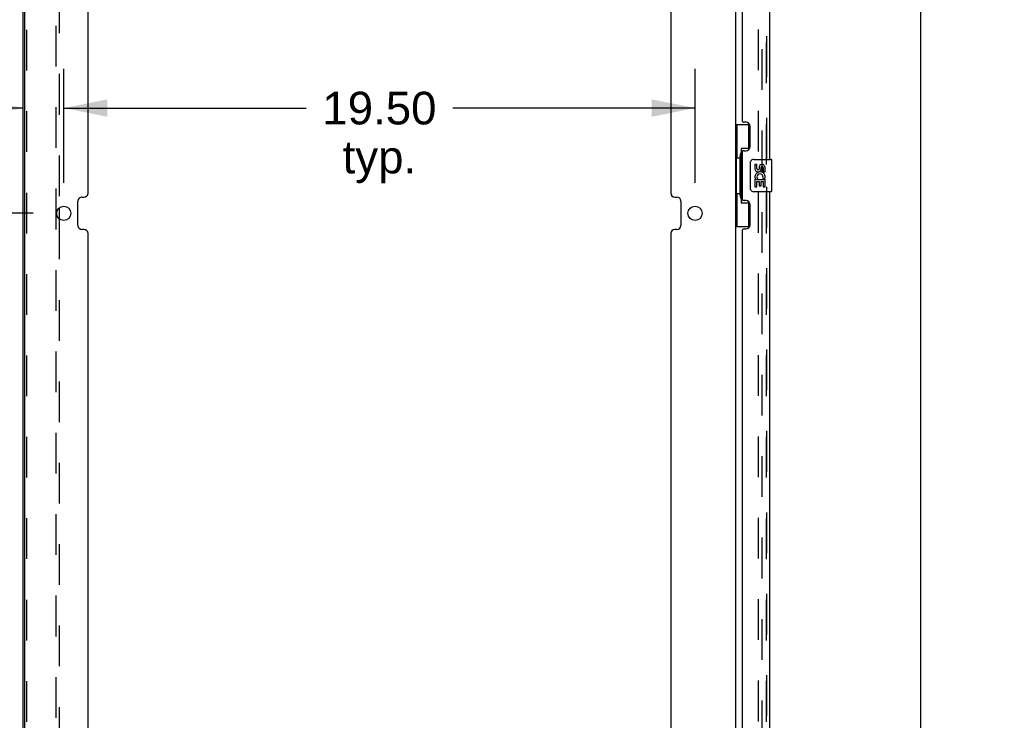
# Model space of a CAD drawing. Header units: inches. Extents: x 0 to 229, y 0 to 148.
# Tile 5 of 47: x 19 to 50, y 22 to 43. Entities that reach past the tile are written whole.
import ezdxf

# ---------------------------------------------------------------- set-up
doc = ezdxf.new("R2010")
doc.units = ezdxf.units.IN
doc.header["$LTSCALE"] = 12.571402
doc.header["$MEASUREMENT"] = 0
doc.linetypes.add('HIDDEN', pattern=[0.2, 0.1, -0.1])
doc.layers.get('0').update_dxf_attribs({"linetype": 'CONTINUOUS'})
for name, color, linetype in [('DEFAULT_2', 8, 'HIDDEN'), ('DIMENSIONS', 7, 'CONTINUOUS'), ('MASTER_DOOR_ASSEMBLY', 7, 'CONTINUOUS'), ('SLAVE_DOOR_ASSEMBLY', 7, 'CONTINUOUS')]:
    doc.layers.add(name, color=color, linetype=linetype)
doc.styles.get("Standard").update_dxf_attribs({"font": 'arial.ttf'})
doc.dimstyles.new('DIMSTYLE_1', dxfattribs={"dimtxt": 1.008401, "dimasz": 1.344535, "dimexe": 0.09, "dimexo": 0.07, "dimgap": 0.0375, "dimtad": 0, "dimtih": 1, "dimtoh": 1, "dimzin": 4, "dimdsep": 46, "dimtxsty": 'Standard', "dimblk": '_FILLED', "dimblk1": '_FILLED', "dimblk2": '_FILLED', "dimcen": 0.09, "dimazin": 1, "dimtfac": 1, "dimtdec": 3, "dimtofl": 0, "dimtmove": 0, "dimatfit": 3, "dimldrblk": '_FILLED', "dimfxl": 0, "dimtolj": 1, "dimtzin": 4, "dimarcsym": 0})

# ---------------------------------------------------------------- blocks, each defined once
blk = doc.blocks.new('_FILLED')
at = {"color": 0, "linetype": 'ByBlock'}
blk.add_solid([(0, 0), (-1, 0.2), (-1, -0.2)], dxfattribs=at)
blk = doc.blocks.new('*D4')
at = {"layer": 'DIMENSIONS', "color": 2, "linetype": 'Continuous'}
for p, q in [((43.181, 87.958), (48.362, 87.958)), ((47.152, 87.958), (47.152, 51.521)), ((47.152, 11.218), (47.152, 47.991)), ((43.181, 11.218), (48.362, 11.218))]:
    blk.add_line(p, q, dxfattribs=at)
at = {"layer": 'DIMENSIONS', "color": 2, "linetype": 'Continuous', "xscale": 1.3445349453, "yscale": 1.3445349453, "zscale": 1.3445349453}
for p, rotation in [((47.152, 87.958), 90), ((47.152, 11.218), 270)]:
    blk.add_blockref('_FILLED', p, dxfattribs=dict(at, rotation=rotation))
at = {"layer": 'DIMENSIONS', "color": 2, "linetype": 'Continuous', "insert": (47.152, 51.017), "char_height": 1.0084, "width": 5.15822, "attachment_point": 2, "line_spacing_factor": 0.9}
blk.add_mtext('76.74\\PDOORS', dxfattribs=at)
blk = doc.blocks.new('*D10')
at = {"layer": 'DIMENSIONS', "color": 2, "linetype": 'Continuous'}
for p, q in [((19.737, 37.299), (15.419, 37.299)), ((16.629, 37.299), (16.629, 26.595)), ((16.629, 12.718), (16.629, 23.066)), ((19.737, 12.718), (15.419, 12.718))]:
    blk.add_line(p, q, dxfattribs=at)
at = {"layer": 'DIMENSIONS', "color": 2, "linetype": 'Continuous', "xscale": 1.3445349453, "yscale": 1.3445349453, "zscale": 1.3445349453}
for p, rotation in [((16.629, 37.299), 90), ((16.629, 12.718), 270)]:
    blk.add_blockref('_FILLED', p, dxfattribs=dict(at, rotation=rotation))
at = {"layer": 'DIMENSIONS', "color": 2, "linetype": 'Continuous', "insert": (16.629, 26.091), "char_height": 1.0084, "width": 3.52378, "attachment_point": 2, "line_spacing_factor": 0.9}
blk.add_mtext('24.58\\Ptyp.', dxfattribs=at)
blk = doc.blocks.new('*D12')
at = {"layer": 'DIMENSIONS', "color": 2, "linetype": 'Continuous'}
for p, q in [((20.679, 38.24), (20.679, 41.76)), ((19.429, 40.55), (16.519, 40.55)), ((20.679, 40.55), (23.368, 40.55))]:
    blk.add_line(p, q, dxfattribs=at)
at = {"layer": 'DIMENSIONS', "color": 2, "linetype": 'Continuous', "xscale": 1.3445349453, "yscale": 1.3445349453, "zscale": 1.3445349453}
blk.add_blockref('_FILLED', (19.429, 40.55), dxfattribs=at)
at = {"layer": 'DIMENSIONS', "color": 2, "linetype": 'Continuous', "xscale": 1.3445349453, "yscale": 1.3445349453, "zscale": 1.3445349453, "rotation": 180}
blk.add_blockref('_FILLED', (20.679, 40.55), dxfattribs=at)
at = {"layer": 'DIMENSIONS', "color": 2, "linetype": 'Continuous', "insert": (16.015, 41.054), "char_height": 1.0084, "width": 2.7403, "attachment_point": 3, "line_spacing_factor": 0.9}
blk.add_mtext('1.25\\Ptyp.', dxfattribs=at)
blk = doc.blocks.new('*D13')
at = {"layer": 'DIMENSIONS', "color": 2, "linetype": 'Continuous'}
for p, q in [((20.679, 38.24), (20.679, 41.76)), ((40.179, 38.24), (40.179, 41.76)), ((20.679, 40.55), (28.163, 40.55)), ((40.179, 40.55), (32.695, 40.55))]:
    blk.add_line(p, q, dxfattribs=at)
at = {"layer": 'DIMENSIONS', "color": 2, "linetype": 'Continuous', "xscale": 1.3445349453, "yscale": 1.3445349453, "zscale": 1.3445349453, "rotation": 180}
blk.add_blockref('_FILLED', (20.679, 40.55), dxfattribs=at)
at = {"layer": 'DIMENSIONS', "color": 2, "linetype": 'Continuous', "xscale": 1.3445349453, "yscale": 1.3445349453, "zscale": 1.3445349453}
blk.add_blockref('_FILLED', (40.179, 40.55), dxfattribs=at)
at = {"layer": 'DIMENSIONS', "color": 2, "linetype": 'Continuous', "insert": (30.429, 41.054), "char_height": 1.0084, "width": 3.52378, "attachment_point": 2, "line_spacing_factor": 0.9}
blk.add_mtext('19.50\\Ptyp.', dxfattribs=at)

msp = doc.modelspace()

# ---------------------------------------------------------------- linework, layer by layer
at = {"color": 3, "linetype": 'Continuous'}
for p, q in [((19.429, 10.322), (19.429, 88.854)), ((19.481, 10.337), (19.481, 88.839)), ((41.429, 88.854), (41.429, 10.322)), ((21.429, 37.924), (21.429, 61.255)), ((39.429, 61.255), (39.429, 37.924)), ((21.242, 37.799), (21.304, 37.799)), ((39.554, 37.799), (39.616, 37.799)), ((20.533, 37.462), (20.533, 37.136)), ((21.117, 36.924), (21.117, 37.674)), ((39.741, 37.674), (39.741, 36.924)), ((21.304, 36.799), (21.242, 36.799)), ((21.429, 13.343), (21.429, 36.674)), ((39.429, 36.674), (39.429, 13.343)), ((39.616, 36.799), (39.554, 36.799))]:
    msp.add_line(p, q, dxfattribs=at)
for centre in [(20.679, 37.299), (40.179, 37.299)]:
    msp.add_circle(centre, 0.219, dxfattribs=at)
for centre, start, end in [((21.242, 37.674), 90, 180), ((21.304, 37.924), 270, 360), ((39.554, 37.924), 180, 270), ((39.616, 37.674), 0, 90), ((21.242, 36.924), 180, 270), ((39.616, 36.924), 270, 360), ((21.304, 36.674), 0, 90), ((39.554, 36.674), 90, 180)]:
    msp.add_arc(centre, 0.125, start, end, dxfattribs=at)
at = {"layer": 'DEFAULT_2', "color": 8, "linetype": 'HIDDEN'}
for p, q in [((42.137, 11.551), (42.137, 87.624)), ((42.241, 87.624), (42.241, 11.551)), ((20.429, 85.833), (20.429, 13.343)), ((19.533, 85.708), (19.533, 13.468)), ((20.533, 61.717), (20.533, 37.462)), ((20.533, 37.136), (20.533, 13.343))]:
    msp.add_line(p, q, dxfattribs=at)
at = {"layer": 'MASTER_DOOR_ASSEMBLY', "color": 8, "linetype": 'HIDDEN'}
for p, q in [((42.383, 38.809), (42.383, 60.366)), ((42.383, 16.563), (42.383, 38.119))]:
    msp.add_line(p, q, dxfattribs=at)
at = {"layer": 'MASTER_DOOR_ASSEMBLY', "color": 3, "linetype": 'Continuous'}
for p, q in [((42.487, 38.964), (42.487, 60.211)), ((41.633, 59.004), (41.633, 40.172)), ((41.753, 40.112), (41.693, 40.112)), ((41.883, 39.362), (41.883, 39.982)), ((41.633, 39.172), (41.633, 37.757)), ((41.693, 39.232), (41.753, 39.232)), ((42.487, 16.718), (42.487, 37.964)), ((41.753, 37.697), (41.693, 37.697)), ((41.883, 36.947), (41.883, 37.567)), ((41.693, 36.817), (41.753, 36.817)), ((41.633, 36.757), (41.633, 17.925))]:
    msp.add_line(p, q, dxfattribs=at)
at = {"layer": 'MASTER_DOOR_ASSEMBLY', "color": 7, "linetype": 'Continuous'}
for p, q in [((41.429, 40.039), (41.869, 40.039)), ((41.468, 40.039), (41.468, 39.014)), ((41.833, 40.039), (41.833, 39.259)), ((41.833, 39.304), (41.606, 39.304)), ((41.606, 39.304), (41.606, 37.624)), ((41.446, 39.014), (41.569, 39.014)), ((41.446, 39.014), (41.446, 37.914)), ((41.569, 39.045), (41.569, 39.065)), ((41.569, 37.914), (41.569, 39.014)), ((41.992, 38.964), (42.532, 38.964)), ((42.547, 37.979), (42.547, 38.949)), ((41.892, 38.064), (41.892, 38.864)), ((42.092, 38.81), (42.029, 38.81)), ((42.029, 38.81), (42.029, 38.674)), ((42.092, 38.674), (42.092, 38.81)), ((42.157, 38.736), (42.157, 38.667)), ((42.218, 38.674), (42.218, 38.716)), ((42.281, 38.716), (42.281, 38.58)), ((42.344, 38.58), (42.344, 38.716)), ((42.047, 38.349), (42.029, 38.349)), ((42.029, 38.349), (42.029, 38.119)), ((42.082, 38.349), (42.109, 38.368)), ((42.082, 38.349), (42.344, 38.349)), ((42.273, 38.385), (42.331, 38.36)), ((42.281, 38.58), (42.344, 38.58)), ((42.344, 38.119), (42.344, 38.349)), ((42.029, 38.119), (42.092, 38.119)), ((42.092, 38.286), (42.157, 38.286)), ((42.092, 38.119), (42.092, 38.286)), ((42.157, 38.286), (42.157, 38.15)), ((42.157, 38.15), (42.218, 38.15)), ((42.218, 38.286), (42.281, 38.286)), ((42.218, 38.15), (42.218, 38.286)), ((42.281, 38.286), (42.281, 38.119)), ((42.281, 38.119), (42.344, 38.119)), ((41.446, 37.914), (41.569, 37.914)), ((41.468, 37.914), (41.468, 36.889)), ((41.569, 37.864), (41.569, 37.884)), ((42.532, 37.964), (41.992, 37.964)), ((41.606, 37.624), (41.833, 37.624)), ((41.833, 37.669), (41.833, 36.889)), ((41.429, 36.889), (41.869, 36.889))]:
    msp.add_line(p, q, dxfattribs=at)
for points in [[(41.606, 39.281), (41.606, 39.277), (41.606, 39.274), (41.607, 39.27), (41.608, 39.265), (41.61, 39.261), (41.612, 39.255), (41.615, 39.25), (41.618, 39.244), (41.621, 39.237), (41.625, 39.231), (41.629, 39.223), (41.634, 39.215), (41.639, 39.207), (41.642, 39.203)], [(41.892, 38.864), (41.892, 38.871), (41.892, 38.877), (41.893, 38.883), (41.895, 38.889), (41.896, 38.895), (41.898, 38.901)], [(41.898, 38.028), (41.896, 38.034), (41.895, 38.04), (41.893, 38.046), (41.892, 38.052), (41.892, 38.058), (41.892, 38.064)], [(41.642, 37.725), (41.639, 37.722), (41.634, 37.713), (41.629, 37.706), (41.625, 37.698), (41.621, 37.691), (41.618, 37.685), (41.615, 37.679), (41.612, 37.673), (41.61, 37.668), (41.608, 37.663), (41.607, 37.659), (41.606, 37.655), (41.606, 37.651), (41.606, 37.648)]]:
    msp.add_lwpolyline(points, dxfattribs=at)
at = {"layer": 'MASTER_DOOR_ASSEMBLY', "color": 3, "linetype": 'Continuous'}
for centre, radius, start, end in [((41.693, 40.172), 0.06, 180, 270), ((41.753, 39.982), 0.13, 0, 90), ((41.753, 39.362), 0.13, 270, 360), ((41.693, 39.172), 0.06, 90, 180), ((41.693, 37.757), 0.06, 180, 270), ((41.753, 37.567), 0.13, 0, 90), ((41.693, 36.757), 0.06, 90, 180), ((41.753, 36.947), 0.13, 270, 360)]:
    msp.add_arc(centre, radius, start, end, dxfattribs=at)
at = {"layer": 'MASTER_DOOR_ASSEMBLY', "color": 7, "linetype": 'Continuous'}
for centre, radius, start, end in [((41.992, 38.864), 0.1, 90, 158.7946), ((42.532, 38.949), 0.015, 0, 90), ((42.124, 38.674), 0.0943, 180, 360), ((42.124, 38.674), 0.0314, 180, 261.2295), ((42.123, 38.679), 0.0362, 263.4285, 341.7628), ((42.249, 38.716), 0.0943, 68.6999, 167.4338), ((42.249, 38.716), 0.0314, 0, 180.0485), ((42.249, 38.716), 0.0943, 0, 68.6704), ((42.183, 38.422), 0.154, 161.4199, 206.1963), ((42.186, 38.422), 0.157, 336.5966, 161.8791), ((42.186, 38.422), 0.157, 205.737, 207.8532), ((42.186, 38.422), 0.0943, 336.5966, 215.1122), ((41.992, 38.064), 0.1, 201.205, 270), ((42.532, 37.979), 0.015, 270, 360)]:
    msp.add_arc(centre, radius, start, end, dxfattribs=at)
for centre, start_param, end_param in [((41.673, 39.055), 0.699287, 1.51401), ((41.673, 39.055), -4.655602, -3.84088), ((41.673, 37.874), 0.699287, 1.51401), ((41.673, 37.874), -4.655602, -3.84088)]:
    msp.add_ellipse(centre, major_axis=(0, 0.18), ratio=0.579493, start_param=start_param, end_param=end_param, dxfattribs=at)
at = {"layer": 'SLAVE_DOOR_ASSEMBLY', "color": 8, "linetype": 'HIDDEN'}
for p, q in [((42.383, 60.366), (42.383, 38.809)), ((42.383, 38.119), (42.383, 16.563))]:
    msp.add_line(p, q, dxfattribs=at)

# ---------------------------------------------------------------- dimensions: what is measured, and where the dimension line sits
at = {"layer": 'DIMENSIONS', "color": 2, "linetype": 'Continuous'}
for base, p1, p2, angle, text, picture, middle in [((47.152, 11.218), (43.111, 87.958), (43.111, 11.218), 270, '<>\\PDOORS\\P[]', '*D4', (47.152, 49.756)), ((16.629, 37.299), (19.807, 12.718), (19.807, 37.299), 90, '<>\\Ptyp.\\P[]', '*D10', (16.629, 24.831))]:
    dim = msp.add_linear_dim(base=base, p1=p1, p2=p2, angle=angle, text=text, dimstyle='DIMSTYLE_1', dxfattribs=at)
    dim.commit()
    dim.dimension.update_dxf_attribs({"geometry": picture, "text_midpoint": middle, "dimtype": 160})
for base, p1, p2, picture, middle in [((20.679, 40.55), (19.429, 10.337), (20.679, 38.17), '*D12', (14.645, 39.794)), ((40.179, 40.55), (20.679, 38.17), (40.179, 38.17), '*D13', (30.429, 39.794))]:
    dim = msp.add_linear_dim(base=base, p1=p1, p2=p2, text='<>\\Ptyp.\\P[]', dimstyle='DIMSTYLE_1', dxfattribs=at)
    dim.commit()
    dim.dimension.update_dxf_attribs({"geometry": picture, "text_midpoint": middle, "dimtype": 160})

doc.saveas('drawing.dxf')
